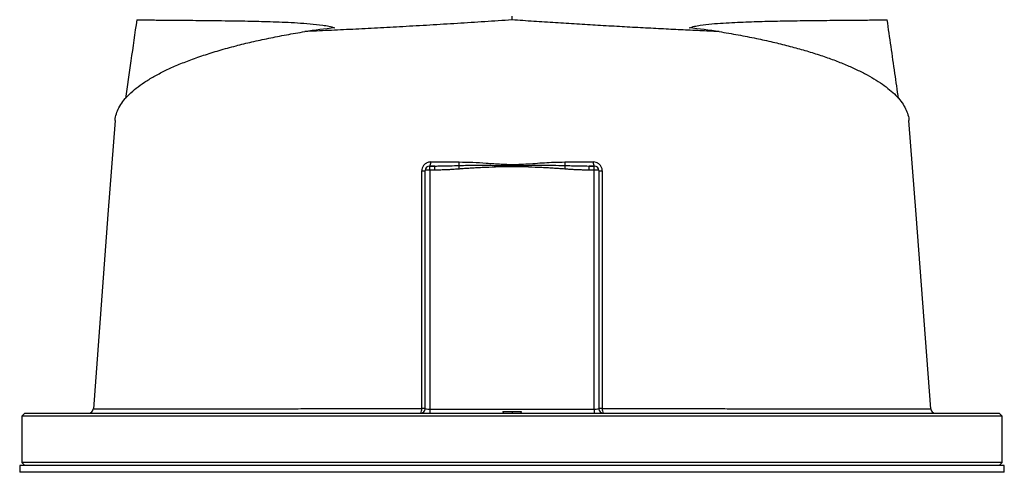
# Model space of a CAD drawing. Header units: millimetres. Extents: x 1225 to 2867, y 133 to 3867.
# Tile 9 of 11: x 1717 to 2375, y 3123 to 3425. Entities that reach past the tile are written whole.
import ezdxf

# ---------------------------------------------------------------- set-up
doc = ezdxf.new("R2010")
doc.units = ezdxf.units.MM

msp = doc.modelspace()

# ---------------------------------------------------------------- linework, layer by layer
at = {"color": 7, "linetype": 'Continuous', "lineweight": 25}
for p, q in [((2045.54, 3424.54), (2045.54, 3427)), ((1987.54, 3165), (1987.54, 3324)), ((1990.54, 3324.26), (1990.54, 3327)), ((1990.54, 3327), (1993.95, 3327)), ((1993.95, 3327), (1990.54, 3327)), ((1990.54, 3324.26), (1990.54, 3164.74)), ((1993.95, 3324.26), (1990.54, 3324.26)), ((1993.95, 3324.26), (1993.95, 3327)), ((2097.12, 3324.26), (2097.12, 3327)), ((2097.12, 3327), (2100.54, 3327)), ((2100.54, 3327), (2097.12, 3327)), ((2100.54, 3324.26), (2097.12, 3324.26)), ((2100.54, 3324.26), (2100.54, 3327)), ((2100.54, 3164.74), (2100.54, 3324.26)), ((2103.54, 3324), (2103.54, 3165)), ((1720.04, 3162), (1718.04, 3160)), ((1718.04, 3160), (1718.04, 3129)), ((2373.04, 3160), (1718.04, 3160)), ((1720.04, 3162), (2371.04, 3162)), ((1990.54, 3164.74), (2100.54, 3164.74)), ((1990.54, 3164.74), (1990.54, 3162)), ((2039.49, 3163), (2039.54, 3162)), ((2039.49, 3163), (2045.54, 3163)), ((2045.54, 3163), (2045.54, 3162)), ((2045.54, 3163), (2051.58, 3163)), ((2051.58, 3163), (2051.54, 3162)), ((2100.54, 3164.74), (2100.54, 3162)), ((2325.21, 3164.78), (2325.21, 3164.78)), ((2373.04, 3160), (2371.04, 3162)), ((2373.04, 3129), (2373.04, 3160)), ((1716.54, 3127), (1716.54, 3122.5)), ((2045.54, 3127), (1716.54, 3127)), ((1718.04, 3129), (1720.04, 3127)), ((2373.04, 3129), (1718.04, 3129)), ((2374.54, 3127), (2045.54, 3127)), ((2371.04, 3127), (2373.04, 3129)), ((2374.54, 3122.5), (2374.54, 3127))]:
    msp.add_line(p, q, dxfattribs=at)
at = {"color": 1, "linetype": 'Continuous', "lineweight": 25}
for p, q in [((2045.54, 3122.5), (1716.54, 3122.5)), ((2374.54, 3122.5), (2045.54, 3122.5))]:
    msp.add_line(p, q, dxfattribs=at)
at = {"color": 7, "linetype": 'Continuous', "lineweight": 25, "flags": 128}
for points in [[(1780.28, 3357.36), (1775.55, 3294.64), (1765.75, 3164.78)], [(2325.33, 3164.78), (2315.53, 3294.64), (2310.79, 3357.36)]]:
    msp.add_lwpolyline(points, dxfattribs=at)
at = {"color": 7, "linetype": 'Continuous', "lineweight": 25}
for centre, radius, start, end in [((1987.65, 3329.11), 3.58, 323.88481, 9.43367), ((1998.86, 3329.58), 11.44, 348.7865, 0.5472), ((2092.21, 3329.58), 11.44, 179.4528, 191.2135), ((2103.42, 3329.11), 3.58, 170.56633, 216.11519), ((1985.72, 3329.14), 5.45, 265.00474, 289.49246), ((1990.54, 3324), 3, 90, 180), ((1989.79, 3315.46), 8.83, 85.16913, 104.79597), ((1780.44, 3307.1), 230.53, 4.44649, 5.04045), ((2310.63, 3307.1), 230.53, 174.95955, 175.55351), ((2100.54, 3324), 3, 0, 90), ((2101.28, 3315.46), 8.83, 75.20403, 94.83087), ((2105.35, 3329.14), 5.45, 250.50754, 274.99526), ((1981.12, 3164.33), 4.13, 325.74269, 10.43474), ((1984.54, 3165), 3, 270, 0), ((1985.69, 3144.07), 21.01, 84.96083, 91.38036), ((2105.38, 3144.07), 21.01, 88.61964, 95.03917), ((2106.54, 3165), 3, 180, 270), ((2109.95, 3164.33), 4.13, 169.56526, 214.25731), ((1762.75, 3165), 3, 270.0183, 356.01264), ((2328.32, 3165), 3, 183.78993, 269.90176)]:
    msp.add_arc(centre, radius, start, end, dxfattribs=at)
for centre, major_axis, ratio, start_param, end_param in [((2060.11, 3330.28), (346.57, 0), 0.278119, 1.964434, 2.028043), ((2030.96, 3330.28), (346.57, 0), 0.278119, 1.11355, 1.177159), ((1990.54, 3165), (3, 0), 0.087156, 3.141593, 4.712389), ((2100.54, 3165), (3, 0), 0.087156, 4.712389, 6.283185)]:
    msp.add_ellipse(centre, major_axis=major_axis, ratio=ratio, start_param=start_param, end_param=end_param, dxfattribs=at)
for points, knots in [([(1794.78, 3424.67), (1793.48, 3415.54), (1790.98, 3398.01), (1788.44, 3380.47), (1787.22, 3372.07)], [0, 0, 0, 0, 0.520783, 1, 1, 1, 1]), ([(1794.82, 3424.67), (1794.81, 3424.67), (1794.67, 3424.66), (1795.2, 3424.64), (1796.47, 3424.61), (1798.61, 3424.58), (1801.57, 3424.54), (1805.38, 3424.51), (1810.05, 3424.47), (1815.48, 3424.42), (1821.64, 3424.37), (1828.47, 3424.31), (1836.08, 3424.24), (1844.48, 3424.16), (1853.63, 3424.05), (1862.44, 3423.92), (1870.67, 3423.76), (1878.14, 3423.59), (1885.88, 3423.36), (1893.89, 3423.05), (1902.13, 3422.63), (1910.57, 3422.06), (1917.65, 3421.32), (1923.26, 3420.43), (1925.88, 3419.67), (1927.19, 3419.29)], [0, 0, 0, 0, 0.005186, 0.058945, 0.111229, 0.163552, 0.215836, 0.269628, 0.323465, 0.377258, 0.429699, 0.482181, 0.534623, 0.588534, 0.642488, 0.696402, 0.733986, 0.771571, 0.80934, 0.84711, 0.885212, 0.923346, 0.961555, 0.98073, 1, 1, 1, 1]), ([(2045.54, 3424.54), (2039.44, 3424.13), (2027.26, 3423.32), (2008.92, 3422.15), (1990.62, 3421.04), (1972.77, 3420.02), (1955.55, 3419.08), (1938.95, 3418.23), (1922.69, 3417.45), (1912.3, 3416.99), (1907.11, 3416.76)], [0, 0, 0, 0, 0.12552, 0.25104, 0.379214, 0.507389, 0.629316, 0.751243, 0.875621, 1, 1, 1, 1]), ([(2183.96, 3416.76), (2183.78, 3416.77), (2179.55, 3416.95), (2171.11, 3417.33), (2158.34, 3417.93), (2145.1, 3418.58), (2131.41, 3419.3), (2117.32, 3420.07), (2103.12, 3420.89), (2088.86, 3421.74), (2074.55, 3422.64), (2060.09, 3423.57), (2050.39, 3424.22), (2045.54, 3424.54)], [0, 0, 0, 0, 0.0043015, 0.1025559, 0.2008871, 0.2991405, 0.400327, 0.5015988, 0.6027856, 0.7014526, 0.8001202, 0.9000599, 1, 1, 1, 1]), ([(2163.88, 3419.29), (2165.07, 3419.64), (2167.45, 3420.34), (2172.55, 3421.2), (2179.01, 3421.95), (2189.37, 3422.68), (2201.97, 3423.27), (2216.34, 3423.69), (2228.36, 3423.91), (2238.26, 3424.06), (2246.3, 3424.15), (2254.3, 3424.24), (2262.09, 3424.31), (2269.51, 3424.37), (2276.15, 3424.43), (2281.94, 3424.47), (2286.83, 3424.52), (2290.6, 3424.56), (2293.36, 3424.59), (2295.18, 3424.62), (2296.18, 3424.65), (2296.19, 3424.66), (2296.2, 3424.67)], [0, 0, 0, 0, 0.017468, 0.035065, 0.069973, 0.104891, 0.174901, 0.244836, 0.314763, 0.362267, 0.409798, 0.457301, 0.514002, 0.570754, 0.627454, 0.686074, 0.74475, 0.80337, 0.856096, 0.908863, 0.961589, 1, 1, 1, 1]), ([(2303.85, 3372.05), (2303.04, 3377.66), (2300.5, 3395.21), (2297.99, 3412.75), (2296.29, 3424.68)], [0, 0, 0, 0, 0.319571, 1, 1, 1, 1]), ([(1780.38, 3357.36), (1780.39, 3357.79), (1780.41, 3359.65), (1781.39, 3362.86), (1783.29, 3366.97), (1786.09, 3370.99), (1789.74, 3375), (1794.31, 3378.99), (1799.78, 3382.95), (1806.08, 3386.78), (1813.16, 3390.5), (1820.99, 3394.07), (1829.69, 3397.57), (1839.28, 3400.95), (1849.75, 3404.22), (1860.58, 3407.2), (1871.64, 3409.91), (1882.89, 3412.36), (1894.67, 3414.67), (1902.96, 3416.06), (1907.11, 3416.76)], [0, 0, 0, 0, 0.018575, 0.078777, 0.136481, 0.194229, 0.251933, 0.311283, 0.37068, 0.430029, 0.488119, 0.546255, 0.604342, 0.66429, 0.724292, 0.784236, 0.837833, 0.891429, 0.945714, 1, 1, 1, 1]), ([(2183.96, 3416.76), (2188.22, 3416.05), (2196.75, 3414.61), (2208.66, 3412.26), (2219.85, 3409.81), (2230.26, 3407.25), (2240.22, 3404.52), (2249.67, 3401.64), (2258.57, 3398.59), (2266.83, 3395.42), (2274.41, 3392.14), (2281.32, 3388.77), (2287.58, 3385.27), (2293.16, 3381.66), (2298.04, 3377.94), (2302.19, 3374.13), (2305.58, 3370.22), (2308.2, 3366.23), (2309.91, 3362.17), (2310.74, 3359.21), (2310.73, 3357.59), (2310.73, 3357.36)], [0, 0, 0, 0, 0.055751, 0.111697, 0.164218, 0.216779, 0.269301, 0.323269, 0.377279, 0.431249, 0.485279, 0.539349, 0.593381, 0.648813, 0.704285, 0.759718, 0.816908, 0.87414, 0.93133, 0.990123, 1, 1, 1, 1]), ([(1991.17, 3329.69), (1990.66, 3329.65), (1989.5, 3329.57), (1987.82, 3328.77), (1986.39, 3327.42), (1985.43, 3325.67), (1985.3, 3324.36), (1985.24, 3323.71)], [0, 0, 0, 0, 0.16818, 0.377581, 0.58425, 0.791946, 1, 1, 1, 1]), ([(1991.17, 3329.69), (1993.46, 3329.69), (1999.8, 3329.69), (2006.2, 3329.69), (2010.29, 3329.69)], [0, 0, 0, 0, 0.361067, 1, 1, 1, 1]), ([(2010.29, 3329.69), (2013.28, 3329.64), (2019.26, 3329.54), (2028.62, 3328.94), (2038.36, 3328.2), (2049.33, 3327.94), (2061.05, 3328.79), (2071.79, 3329.57), (2078.36, 3329.66), (2080.78, 3329.69)], [0, 0, 0, 0, 0.127696, 0.255421, 0.39886, 0.542133, 0.719376, 0.896664, 1, 1, 1, 1]), ([(2080.78, 3329.69), (2083.98, 3329.69), (2090.38, 3329.69), (2096.72, 3329.69), (2099.9, 3329.69)], [0, 0, 0, 0, 0.499638, 1, 1, 1, 1]), ([(2105.83, 3323.71), (2105.8, 3324.15), (2105.73, 3325.24), (2105.04, 3326.91), (2103.7, 3328.45), (2101.91, 3329.5), (2100.57, 3329.63), (2099.9, 3329.69)], [0, 0, 0, 0, 0.13951, 0.349195, 0.563814, 0.782196, 1, 1, 1, 1]), ([(1985.18, 3165.08), (1985.19, 3178.35), (1985.21, 3204.91), (1985.23, 3241.93), (1985.24, 3273.59), (1985.24, 3299.91), (1985.24, 3315.78), (1985.24, 3323.71)], [0, 0, 0, 0, 0.25073, 0.501713, 0.699012, 0.84948, 1, 1, 1, 1]), ([(1993.95, 3327), (1995.37, 3327.01), (2000.74, 3327.03), (2006.12, 3327.22), (2010.08, 3327.36)], [0, 0, 0, 0, 0.264216, 1, 1, 1, 1]), ([(2010.27, 3324.98), (2009.7, 3324.93), (2008.58, 3324.85), (2006.91, 3324.73), (2005.28, 3324.63), (2003.69, 3324.54), (2001.93, 3324.45), (2000.01, 3324.37), (1997.94, 3324.31), (1995.93, 3324.27), (1994.61, 3324.27), (1993.95, 3324.26)], [0, 0, 0, 0, 0.104816, 0.207215, 0.307202, 0.40478, 0.499954, 0.630563, 0.75743, 0.88057, 1, 1, 1, 1]), ([(2010.08, 3327.36), (2012.07, 3327.42), (2019.94, 3327.65), (2032.69, 3327.45), (2048.9, 3327.22), (2064.68, 3327.65), (2075.56, 3327.46), (2081, 3327.36)], [0, 0, 0, 0, 0.084539, 0.33327, 0.539344, 0.769711, 1, 1, 1, 1]), ([(2080.8, 3324.98), (2080.26, 3325.02), (2079.17, 3325.1), (2077.49, 3325.22), (2075.73, 3325.34), (2073.89, 3325.45), (2071.2, 3325.61), (2067.62, 3325.81), (2061.74, 3326.09), (2055.82, 3326.33), (2049.94, 3326.49), (2045.53, 3326.54), (2041.11, 3326.49), (2035.23, 3326.33), (2029.32, 3326.09), (2023.45, 3325.81), (2019.46, 3325.59), (2015.99, 3325.38), (2013.06, 3325.19), (2011.18, 3325.05), (2010.27, 3324.98)], [0, 0, 0, 0, 0.022719, 0.046582, 0.071589, 0.09774, 0.125036, 0.186114, 0.250071, 0.375092, 0.437604, 0.500132, 0.562638, 0.62512, 0.750066, 0.813982, 0.875017, 0.919854, 0.961514, 1, 1, 1, 1]), ([(2097.12, 3324.26), (2096.75, 3324.26), (2096, 3324.27), (2094.88, 3324.28), (2093.73, 3324.3), (2092.56, 3324.33), (2091.38, 3324.36), (2090.17, 3324.41), (2088.49, 3324.48), (2086.3, 3324.59), (2083.59, 3324.77), (2081.74, 3324.91), (2080.8, 3324.98)], [0, 0, 0, 0, 0.067781, 0.136771, 0.206972, 0.278388, 0.351022, 0.424878, 0.499957, 0.659943, 0.826617, 1, 1, 1, 1]), ([(2081, 3327.36), (2082.43, 3327.3), (2087.8, 3327.1), (2093.17, 3327.04), (2097.12, 3327)], [0, 0, 0, 0, 0.26599, 1, 1, 1, 1]), ([(2105.83, 3323.71), (2105.83, 3310.58), (2105.83, 3284.3), (2105.84, 3247.36), (2105.86, 3215.59), (2105.87, 3189.03), (2105.88, 3173.06), (2105.89, 3165.08)], [0, 0, 0, 0, 0.249017, 0.498277, 0.698399, 0.849173, 1, 1, 1, 1])]:
    msp.add_open_spline(points, degree=3, knots=knots, dxfattribs=at)
at = {"color": 1, "linetype": 'Continuous', "lineweight": 25}
for points, knots in [([(1765.84, 3164.78), (1765.82, 3164.78), (1765.75, 3164.78), (1766.46, 3164.78), (1767.96, 3164.78), (1770.34, 3164.78), (1773.61, 3164.78), (1777.75, 3164.78), (1782.79, 3164.79), (1788.73, 3164.8), (1795.44, 3164.81), (1802.88, 3164.82), (1810.99, 3164.83), (1819.91, 3164.84), (1829.64, 3164.86), (1840.15, 3164.88), (1851.24, 3164.9), (1862.83, 3164.92), (1874.87, 3164.94), (1887.56, 3164.96), (1900.88, 3164.98), (1914.8, 3165), (1927.85, 3165.02), (1939.87, 3165.03), (1952.69, 3165.05), (1967.75, 3165.06), (1979.36, 3165.07), (1985.18, 3165.08)], [0, 0, 0, 0, 0.017569, 0.056269, 0.09497, 0.135965, 0.176992, 0.217987, 0.260174, 0.302396, 0.344583, 0.385577, 0.426603, 0.467597, 0.509782, 0.552, 0.594184, 0.635185, 0.676217, 0.717218, 0.759411, 0.801639, 0.843833, 0.874586, 0.905393, 0.952599, 1, 1, 1, 1]), ([(2105.89, 3165.08), (2109.39, 3165.07), (2116.41, 3165.07), (2126.91, 3165.06), (2137.39, 3165.05), (2149.18, 3165.03), (2162.1, 3165.02), (2175.99, 3165), (2189.61, 3164.98), (2202.91, 3164.96), (2215.82, 3164.94), (2227.83, 3164.92), (2238.94, 3164.9), (2249.23, 3164.88), (2259, 3164.86), (2268.39, 3164.85), (2277.3, 3164.83), (2285.65, 3164.82), (2293.33, 3164.81), (2300.3, 3164.8), (2306.51, 3164.79), (2311.82, 3164.79), (2316.23, 3164.78), (2319.77, 3164.78), (2322.5, 3164.78), (2324.33, 3164.78), (2325.27, 3164.78), (2325.23, 3164.78), (2325.21, 3164.78)], [0, 0, 0, 0, 0.028514, 0.05707, 0.086421, 0.115817, 0.156681, 0.197576, 0.23844, 0.280486, 0.322566, 0.364613, 0.40304, 0.441466, 0.480316, 0.519166, 0.560174, 0.601213, 0.642221, 0.684421, 0.726654, 0.768854, 0.809862, 0.850901, 0.891909, 0.93411, 0.976345, 1, 1, 1, 1])]:
    msp.add_open_spline(points, degree=3, knots=knots, dxfattribs=at)

doc.saveas('drawing.dxf')
